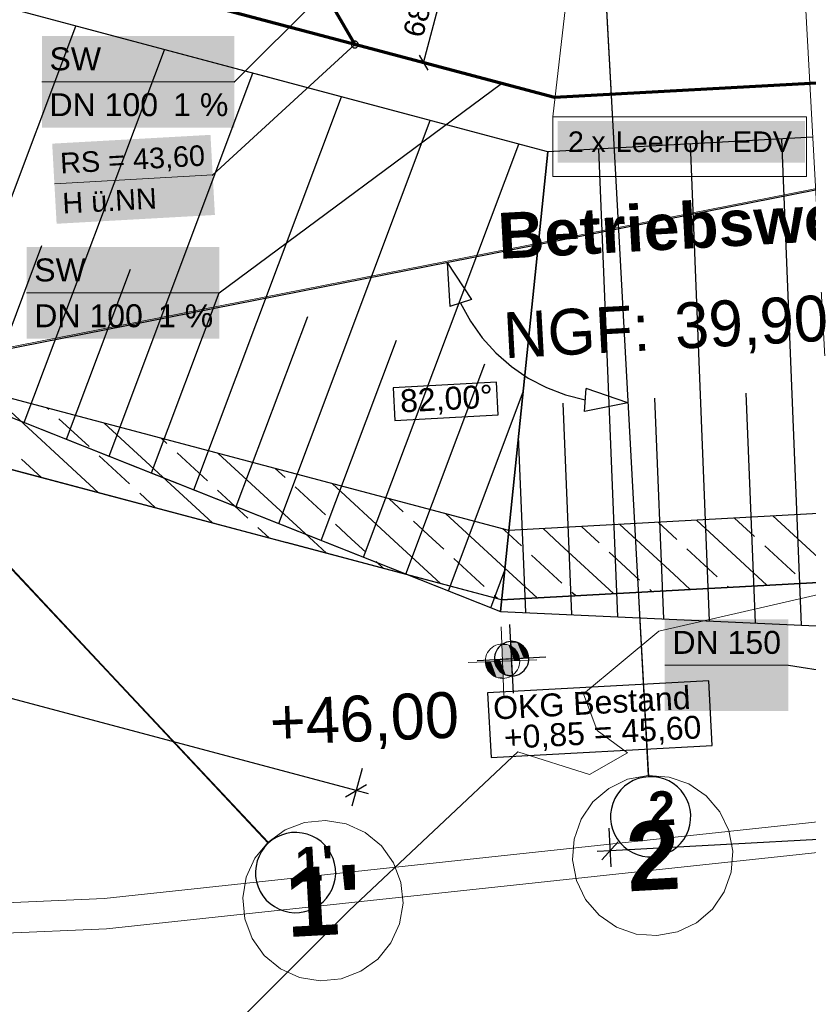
# Model space of a CAD drawing. Extents: x -779 to 790, y -208 to 633.
# Tile 50 of 232: x -65 to 4, y -164 to -78. Entities that reach past the tile are written whole.
import ezdxf
from ezdxf.lldxf.tags import DXFTag

# ---------------------------------------------------------------- set-up
doc = ezdxf.new("R2010")
doc.units = 0
doc.layers.get('0').update_dxf_attribs({"lineweight": 25})
for name, color, linetype, lineweight, true_color in [('01AFU Allgemein Bemaßung-A07F5V4RWF', 7, 'Continuous', 25, 0x848484), ('02 Raster Bemaßung', 7, 'Continuous', 25, 0x848484), ('02 Raster Gebäude-A07F5V4QWF', 7, 'Continuous', 25, 0x848484), ('10 Bäume Bestand', 9, 'Continuous', 18, 0x808080), ('10 Wege Bestand - 2D', 9, 'Continuous', 18, 0x808080), ('30 Baugrubenplanung', 7, 'Continuous', 25, 0x848484), ('30 Baugrubenplanung - Bemaßung', 7, 'Continuous', 25, 0x848484), ('30 Baugrubenplanung - Bemaßung-gefuellt', 7, 'Continuous', 35, 0xfefefe), ('60 Höhen Außen (Bestand - bleibt)', 9, 'Continuous', 18, 0x808080), ('60 Räume Außen', 9, 'Continuous', 18, 0x808080), ('60 Stützwände', 9, 'Continuous', 25, 0x808080), ('ELT Leerrohre', 1, 'Continuous', 35, 0xff0000), ('S_Mass', 150, 'Continuous', 25, 0x007fff), ('S_Schmutzwasser_Grundleitung', 7, 'Continuous', 70, 0x7f5f00), ('X_Mass', 150, 'Continuous', 25, 0x007fff)]:
    doc.layers.add(name, color=color, linetype=linetype, lineweight=lineweight, true_color=true_color)
doc.layers.add('02 Raster Gebäude-A07F5V53WF', color=7, linetype='Continuous', lineweight=13)
doc.layers.add('X_Text', color=7, linetype='Continuous', lineweight=25)
doc.styles.get("Standard").update_dxf_attribs({"font": 'arial.ttf'})
tags = doc.linetypes.add('Raster-A07F5V4TWF', pattern=[0.2, 0.1, -0.05, 0, -0.05]).pattern_tags.tags
tags[10:11] = [DXFTag(74, 4), DXFTag(75, 0), DXFTag(340, '0'), DXFTag(46, 1.0), DXFTag(50, 0.0), DXFTag(44, 0.0), DXFTag(45, 0.0)]
tags[8:9] = [DXFTag(74, 4), DXFTag(75, 0), DXFTag(340, '0'), DXFTag(46, 1.0), DXFTag(50, 0.0), DXFTag(44, 0.0), DXFTag(45, 0.0)]
tags[6:7] = [DXFTag(74, 4), DXFTag(75, 0), DXFTag(340, '0'), DXFTag(46, 1.0), DXFTag(50, 0.0), DXFTag(44, 0.0), DXFTag(45, 0.0)]
tags[4:5] = [DXFTag(74, 4), DXFTag(75, 0), DXFTag(340, '0'), DXFTag(46, 1.0), DXFTag(50, 0.0), DXFTag(44, 0.0), DXFTag(45, 0.0)]
tags = doc.linetypes.add('Raster-A07F5V57WF', pattern=[0.2, 0.1, -0.05, 0, -0.05]).pattern_tags.tags
tags[10:11] = [DXFTag(74, 4), DXFTag(75, 0), DXFTag(340, '0'), DXFTag(46, 1.0), DXFTag(50, 0.0), DXFTag(44, 0.0), DXFTag(45, 0.0)]
tags[8:9] = [DXFTag(74, 4), DXFTag(75, 0), DXFTag(340, '0'), DXFTag(46, 1.0), DXFTag(50, 0.0), DXFTag(44, 0.0), DXFTag(45, 0.0)]
tags[6:7] = [DXFTag(74, 4), DXFTag(75, 0), DXFTag(340, '0'), DXFTag(46, 1.0), DXFTag(50, 0.0), DXFTag(44, 0.0), DXFTag(45, 0.0)]
tags[4:5] = [DXFTag(74, 4), DXFTag(75, 0), DXFTag(340, '0'), DXFTag(46, 1.0), DXFTag(50, 0.0), DXFTag(44, 0.0), DXFTag(45, 0.0)]
tags = doc.linetypes.add('Wipeout_Contour-A07F5V4SWF', pattern=[1, 0, -1]).pattern_tags.tags
tags[6:7] = [DXFTag(74, 4), DXFTag(75, 0), DXFTag(340, '0'), DXFTag(46, 1.0), DXFTag(50, 0.0), DXFTag(44, 0.0), DXFTag(45, 0.0)]
tags[4:5] = [DXFTag(74, 4), DXFTag(75, 0), DXFTag(340, '0'), DXFTag(46, 1.0), DXFTag(50, 0.0), DXFTag(44, 0.0), DXFTag(45, 0.0)]

# ---------------------------------------------------------------- blocks, each defined once
blk = doc.blocks.new('Referenz-A07F5V4VWF', base_point=(-401.415, -176.34))
at = {"color": 0, "linetype": 'ByBlock', "lineweight": -2, "ltscale": 12.5}
for p, q in [((-150.658, -78.925), (-22.906, -129.666)), ((-22.906, -129.666), (-21.63, -129.698)), ((-21.63, -129.698), (6.659, -130.986)), ((-21.452, -132.36), (-22.032, -132.277)), ((-22.032, -132.277), (-21.95, -133.775)), ((-20.949, -132.658), (-21.452, -132.36)), ((-20.597, -133.126), (-20.949, -132.658)), ((-20.452, -133.693), (-20.597, -133.126)), ((-21.95, -133.775), (-23.448, -133.857)), ((-23.448, -133.857), (-23.302, -134.424)), ((-21.95, -133.775), (-20.452, -133.693)), ((-21.868, -135.273), (-21.95, -133.775)), ((-23.302, -134.424), (-22.951, -134.893)), ((-22.951, -134.893), (-22.447, -135.191)), ((-22.447, -135.191), (-21.868, -135.273))]:
    blk.add_line(p, q, dxfattribs=at)
at = {"layer": '01AFU Allgemein Bemaßung-A07F5V4RWF', "color": 0, "lineweight": -2}
for p, q in [((-35.515, -145.28), (-171.16, -109.118)), ((-35, -143.347), (-35.877, -146.639)), ((-36.433, -145.812), (-34.597, -144.749)), ((-34.428, -145.57), (-35.515, -145.28)), ((-13.471, -148.543), (-13.283, -151.945)), ((7.666, -149.378), (-13.361, -150.541)), ((-12.653, -149.75), (-14.068, -151.331)), ((-13.361, -150.541), (-14.484, -150.603))]:
    blk.add_line(p, q, dxfattribs=at)
at = {"layer": '02 Raster Bemaßung', "color": 0, "lineweight": -2}
for p, q in [((-27.563, -99.192), (-25.448, -102.426)), ((-27.563, -99.192), (-27.349, -103.05)), ((-25.448, -102.426), (-27.349, -103.05)), ((-26.399, -102.738), (-25.544, -104.307)), ((-25.544, -104.307), (-24.511, -105.765)), ((-24.511, -105.765), (-23.314, -107.092)), ((-23.314, -107.092), (-21.97, -108.27)), ((-21.97, -108.27), (-20.498, -109.282)), ((-20.498, -109.282), (-18.917, -110.115)), ((-18.917, -110.115), (-17.249, -110.757)), ((-17.249, -110.757), (-15.517, -111.199)), ((-15.586, -112.196), (-15.449, -110.201)), ((-11.794, -111.453), (-15.449, -110.201)), ((-11.794, -111.453), (-15.586, -112.196))]:
    blk.add_line(p, q, dxfattribs=at)
at = {"layer": '02 Raster Bemaßung', "color": 0, "linetype": 'Wipeout_Contour-A07F5V4SWF', "lineweight": -2, "ltscale": 1.625}
for p, q in [((-23.267, -109.652), (-32.282, -110.145)), ((-23.111, -112.505), (-23.267, -109.652)), ((-32.282, -110.145), (-32.126, -112.998)), ((-32.126, -112.998), (-23.111, -112.505))]:
    blk.add_line(p, q, dxfattribs=at)
at = {"layer": '02 Raster Gebäude-A07F5V4QWF', "color": 0, "linetype": 'Raster-A07F5V4TWF', "lineweight": -2, "ltscale": 187.5}
for p, q in [((-27.967, 184.121), (-11.102, -124.094)), ((-156.046, -29.395), (-56.864, -135.28)), ((-276.983, -148.281), (4.573, -92.867)), ((-11.102, -124.094), (-10.009, -144.067)), ((-56.864, -135.28), (-43.189, -149.878))]:
    blk.add_line(p, q, dxfattribs=at)
at = {"layer": '02 Raster Gebäude-A07F5V4QWF', "color": 0, "lineweight": -2}
for p, q in [((-10.907, -144.236), (-11.332, -144.406)), ((-10.464, -144.122), (-10.907, -144.236)), ((-10.009, -144.067), (-10.464, -144.122)), ((-9.551, -144.072), (-10.009, -144.067)), ((-9.098, -144.137), (-9.551, -144.072)), ((-8.657, -144.26), (-9.098, -144.137)), ((-8.236, -144.44), (-8.657, -144.26)), ((-12.097, -144.906), (-12.424, -145.226)), ((-11.731, -144.631), (-12.097, -144.906)), ((-11.332, -144.406), (-11.731, -144.631)), ((-7.842, -144.673), (-8.236, -144.44)), ((-7.482, -144.956), (-7.842, -144.673)), ((-7.161, -145.283), (-7.482, -144.956)), ((-12.94, -145.98), (-13.12, -146.401)), ((-12.707, -145.586), (-12.94, -145.98)), ((-12.424, -145.226), (-12.707, -145.586)), ((-6.886, -145.649), (-7.161, -145.283)), ((-6.662, -146.048), (-6.886, -145.649)), ((-13.243, -146.842), (-13.308, -147.296)), ((-13.12, -146.401), (-13.243, -146.842)), ((-6.491, -146.473), (-6.662, -146.048)), ((-6.377, -146.917), (-6.491, -146.473)), ((-13.308, -147.296), (-13.313, -147.754)), ((-13.313, -147.754), (-13.258, -148.208)), ((-6.323, -147.371), (-6.377, -146.917)), ((-6.327, -147.829), (-6.323, -147.371)), ((-13.258, -148.208), (-13.144, -148.652)), ((-6.515, -148.723), (-6.392, -148.282)), ((-6.392, -148.282), (-6.327, -147.829)), ((-42.446, -149.346), (-42.835, -149.588)), ((-42.029, -149.157), (-42.446, -149.346)), ((-41.591, -149.024), (-42.029, -149.157)), ((-41.139, -148.949), (-41.591, -149.024)), ((-40.682, -148.934), (-41.139, -148.949)), ((-40.226, -148.979), (-40.682, -148.934)), ((-39.78, -149.083), (-40.226, -148.979)), ((-39.352, -149.245), (-39.78, -149.083)), ((-38.948, -149.46), (-39.352, -149.245)), ((-38.576, -149.727), (-38.948, -149.46)), ((-13.144, -148.652), (-12.974, -149.077)), ((-12.974, -149.077), (-12.749, -149.476)), ((-12.749, -149.476), (-12.474, -149.842)), ((-6.928, -149.538), (-6.695, -149.144)), ((-6.695, -149.144), (-6.515, -148.723)), ((-43.502, -150.213), (-43.769, -150.585)), ((-43.189, -149.878), (-43.502, -150.213)), ((-42.835, -149.588), (-43.189, -149.878)), ((-38.241, -150.04), (-38.576, -149.727)), ((-37.951, -150.394), (-38.241, -150.04)), ((-12.474, -149.842), (-12.154, -150.169)), ((-12.154, -150.169), (-11.794, -150.452)), ((-7.905, -150.494), (-7.538, -150.219)), ((-7.538, -150.219), (-7.211, -149.899)), ((-7.211, -149.899), (-6.928, -149.538)), ((-43.985, -150.989), (-44.146, -151.417)), ((-43.769, -150.585), (-43.985, -150.989)), ((-37.709, -150.783), (-37.951, -150.394)), ((-37.52, -151.2), (-37.709, -150.783)), ((-11.794, -150.452), (-11.4, -150.685)), ((-11.4, -150.685), (-10.979, -150.865)), ((-10.979, -150.865), (-10.538, -150.988)), ((-10.538, -150.988), (-10.084, -151.053)), ((-10.084, -151.053), (-9.627, -151.058)), ((-9.627, -151.058), (-9.172, -151.003)), ((-9.172, -151.003), (-8.728, -150.889)), ((-8.728, -150.889), (-8.304, -150.718)), ((-8.304, -150.718), (-7.905, -150.494)), ((-44.25, -151.863), (-44.295, -152.319)), ((-44.146, -151.417), (-44.25, -151.863)), ((-37.387, -151.638), (-37.52, -151.2)), ((-37.313, -152.09), (-37.387, -151.638)), ((-44.295, -152.319), (-44.28, -152.776)), ((-44.28, -152.776), (-44.205, -153.228)), ((-37.342, -153.003), (-37.298, -152.547)), ((-37.298, -152.547), (-37.313, -152.09)), ((-44.205, -153.228), (-44.072, -153.666)), ((-44.072, -153.666), (-43.883, -154.083)), ((-37.608, -153.878), (-37.446, -153.449)), ((-37.446, -153.449), (-37.342, -153.003)), ((-43.883, -154.083), (-43.641, -154.472)), ((-43.641, -154.472), (-43.351, -154.826)), ((-38.09, -154.654), (-37.823, -154.281)), ((-37.823, -154.281), (-37.608, -153.878)), ((-43.351, -154.826), (-43.017, -155.139)), ((-43.017, -155.139), (-42.644, -155.406)), ((-42.644, -155.406), (-42.241, -155.622)), ((-39.146, -155.52), (-38.757, -155.278)), ((-38.757, -155.278), (-38.403, -154.988)), ((-38.403, -154.988), (-38.09, -154.654)), ((-42.241, -155.622), (-41.812, -155.783)), ((-41.812, -155.783), (-41.366, -155.887)), ((-41.366, -155.887), (-40.91, -155.932)), ((-40.91, -155.932), (-40.453, -155.917)), ((-40.453, -155.917), (-40.001, -155.842)), ((-40.001, -155.842), (-39.563, -155.709)), ((-39.563, -155.709), (-39.146, -155.52))]:
    blk.add_line(p, q, dxfattribs=at)
at = {"layer": '30 Baugrubenplanung', "color": 0, "lineweight": -2}
for p, q in [((-18.786, -89.553), (-159.501, -52.04)), ((-44.204, -82.777), (-159.501, -52.04)), ((-150.658, -78.925), (-22.906, -129.666)), ((-150.658, -78.925), (-54.604, -117.076)), ((-71.872, -110.218), (-59.978, -78.572)), ((-64.471, -113.157), (-52.247, -80.633)), ((-57.07, -116.097), (-44.516, -82.694)), ((-18.786, -89.553), (-44.204, -82.777)), ((-49.669, -119.036), (-36.785, -84.755)), ((-42.268, -121.975), (-29.054, -86.816)), ((4.321, -88.262), (-18.786, -89.553)), ((4.321, -88.262), (-18.786, -89.553)), ((3.355, -130.835), (1.636, -88.412)), ((-34.867, -124.915), (-21.323, -88.877)), ((-12.688, -130.105), (-14.341, -89.305)), ((-4.667, -130.47), (-6.353, -88.858)), ((-22.906, -129.666), (-18.786, -89.553)), ((-18.786, -89.553), (-22.906, -129.666)), ((-18.786, -89.553), (-22.906, -129.666)), ((-68.171, -111.687), (-62.925, -97.728)), ((-60.771, -114.627), (-55.194, -99.789)), ((-53.37, -117.566), (-47.463, -101.85)), ((-45.969, -120.506), (-39.732, -103.911)), ((-38.568, -123.445), (-32.001, -105.972)), ((-31.167, -126.385), (-24.27, -108.033)), ((-27.467, -127.854), (-20.934, -110.474)), ((-0.656, -130.653), (-1.468, -110.601)), ((-16.699, -129.922), (-17.447, -111.476)), ((-8.678, -130.288), (-9.458, -111.039)), ((-20.71, -129.74), (-21.333, -114.358)), ((-54.604, -117.076), (-22.906, -129.666)), ((-23.766, -129.324), (-22.534, -126.045)), ((-22.906, -129.666), (-21.63, -129.698)), ((-22.906, -129.666), (-21.63, -129.698)), ((-21.63, -129.698), (6.659, -130.986)), ((-21.63, -129.698), (6.659, -130.986))]:
    blk.add_line(p, q, dxfattribs=at)
at = {"layer": '30 Baugrubenplanung - Bemaßung', "color": 0, "lineweight": -2}
for p, q in [((-21.786, -136.771), (-22.114, -130.779)), ((-22.206, -132.297), (-22.397, -132.343)), ((-22.011, -132.276), (-22.206, -132.297)), ((-21.814, -132.281), (-22.011, -132.276)), ((-21.621, -132.312), (-21.814, -132.281)), ((-23.278, -133.078), (-23.358, -133.258)), ((-23.176, -132.911), (-23.278, -133.078)), ((-23.053, -132.758), (-23.176, -132.911)), ((-22.911, -132.623), (-23.053, -132.758)), ((-22.752, -132.508), (-22.911, -132.623)), ((-22.58, -132.414), (-22.752, -132.508)), ((-22.397, -132.343), (-22.58, -132.414)), ((-21.432, -132.367), (-21.621, -132.312)), ((-21.253, -132.447), (-21.432, -132.367)), ((-21.086, -132.549), (-21.253, -132.447)), ((-20.933, -132.673), (-21.086, -132.549)), ((-20.798, -132.815), (-20.933, -132.673)), ((-20.682, -132.973), (-20.798, -132.815)), ((-20.588, -133.146), (-20.682, -132.973)), ((-20.518, -133.329), (-20.588, -133.146)), ((-24.946, -133.939), (-18.954, -133.611)), ((-23.444, -133.64), (-23.449, -133.836)), ((-23.449, -133.836), (-23.428, -134.031)), ((-23.414, -133.446), (-23.444, -133.64)), ((-23.358, -133.258), (-23.414, -133.446)), ((-20.472, -133.52), (-20.518, -133.329)), ((-20.486, -134.105), (-20.456, -133.911)), ((-20.451, -133.715), (-20.472, -133.52)), ((-20.456, -133.911), (-20.451, -133.715)), ((-23.428, -134.031), (-23.382, -134.222)), ((-23.382, -134.222), (-23.312, -134.405)), ((-23.312, -134.405), (-23.218, -134.577)), ((-23.218, -134.577), (-23.102, -134.736)), ((-23.102, -134.736), (-22.967, -134.878)), ((-20.989, -134.928), (-20.847, -134.792)), ((-20.847, -134.792), (-20.724, -134.64)), ((-20.724, -134.64), (-20.621, -134.472)), ((-20.621, -134.472), (-20.542, -134.293)), ((-20.542, -134.293), (-20.486, -134.105)), ((-22.967, -134.878), (-22.814, -135.002)), ((-22.814, -135.002), (-22.647, -135.104)), ((-22.647, -135.104), (-22.467, -135.183)), ((-22.467, -135.183), (-22.279, -135.239)), ((-22.279, -135.239), (-22.085, -135.269)), ((-22.085, -135.269), (-21.889, -135.274)), ((-21.889, -135.274), (-21.694, -135.254)), ((-21.694, -135.254), (-21.503, -135.208)), ((-21.503, -135.208), (-21.32, -135.137)), ((-21.32, -135.137), (-21.148, -135.043)), ((-21.148, -135.043), (-20.989, -134.928))]:
    blk.add_line(p, q, dxfattribs=at)
at = {"layer": '30 Baugrubenplanung - Bemaßung', "color": 0, "linetype": 'Wipeout_Contour-A07F5V4SWF', "lineweight": -2, "ltscale": 1.625}
for p, q in [((-4.747, -135.699), (-24.038, -136.755)), ((-4.438, -141.349), (-4.747, -135.699)), ((-24.038, -136.755), (-23.729, -142.404)), ((-23.729, -142.404), (-4.438, -141.349))]:
    blk.add_line(p, q, dxfattribs=at)
at = {"layer": '30 Baugrubenplanung - Bemaßung-gefuellt', "color": 0}
for points in [[(-22.01, -132.28), (-22.032, -132.28), (-22.032, -132.277)], [(-21.95, -133.775), (-22.01, -132.28), (-22.032, -132.28)], [(-21.396, -133.745), (-21.951, -133.745), (-22.01, -132.28)], [(-21.452, -132.36), (-21.977, -132.36), (-22.01, -132.28)], [(-21.396, -133.745), (-21.452, -132.36), (-21.977, -132.36)], [(-20.906, -133.718), (-21.397, -133.718), (-21.452, -132.36)], [(-20.949, -132.658), (-21.332, -132.658), (-21.452, -132.36)], [(-20.906, -133.718), (-20.949, -132.658), (-21.332, -132.658)], [(-20.574, -133.7), (-20.906, -133.7), (-20.949, -132.658)], [(-20.597, -133.126), (-20.78, -133.126), (-20.949, -132.658)], [(-20.574, -133.7), (-20.597, -133.126), (-20.78, -133.126)], [(-20.452, -133.693), (-20.574, -133.693), (-20.597, -133.126)], [(-23.325, -133.857), (-23.448, -133.857), (-23.326, -133.851)], [(-23.302, -134.424), (-23.325, -133.857), (-23.448, -133.857)], [(-22.993, -133.851), (-23.326, -133.851), (-22.994, -133.833)], [(-23.119, -134.424), (-23.302, -134.424), (-23.326, -133.851)], [(-22.951, -134.893), (-22.993, -133.851), (-23.326, -133.851)], [(-22.502, -133.833), (-22.994, -133.833), (-22.504, -133.806)], [(-22.567, -134.893), (-22.951, -134.893), (-22.994, -133.833)], [(-22.447, -135.191), (-22.502, -133.833), (-22.994, -133.833)], [(-21.949, -133.806), (-22.504, -133.806), (-21.95, -133.775)], [(-21.923, -135.191), (-22.447, -135.191), (-22.504, -133.806)], [(-21.889, -135.27), (-21.949, -133.806), (-22.504, -133.806)], [(-21.95, -133.775), (-21.396, -133.745), (-21.951, -133.745)], [(-21.868, -135.27), (-21.889, -135.27), (-21.95, -133.775)], [(-21.396, -133.745), (-20.906, -133.718), (-21.397, -133.718)], [(-20.906, -133.718), (-20.574, -133.7), (-20.906, -133.7)], [(-20.574, -133.7), (-20.452, -133.693), (-20.574, -133.693)], [(-22.951, -134.893), (-23.119, -134.424), (-23.302, -134.424)], [(-22.447, -135.191), (-22.567, -134.893), (-22.951, -134.893)], [(-21.889, -135.27), (-21.923, -135.191), (-22.447, -135.191)], [(-21.868, -135.273), (-21.868, -135.27), (-21.889, -135.27)]]:
    blk.add_solid(points, dxfattribs=at)
at = {"layer": '02 Raster Bemaßung', "color": 0, "linetype": 'ByBlock', "lineweight": -2, "ltscale": 2.25, "insert": (-31.732, -110.294), "char_height": 2.00026, "attachment_point": 1, "rotation": 3.13197}
blk.add_mtext('{\\fArial;82,00°}', dxfattribs=at)
at = {"layer": '02 Raster Gebäude-A07F5V4QWF', "color": 0, "linetype": 'ByBlock', "lineweight": -2, "ltscale": 2.25, "char_height": 3.00039, "attachment_point": 1, "rotation": 3.13197}
for s, insert in [('{\\fArial|b1|i0;2}', (-10.077, -145.397)), ("{\\fArial|b1|i0;1'}", (-40.885, -150.258))]:
    blk.add_mtext(s, dxfattribs=dict(at, insert=insert))
at = {"layer": '30 Baugrubenplanung - Bemaßung', "color": 0, "linetype": 'ByBlock', "lineweight": -2, "ltscale": 0.405, "char_height": 2.00026, "attachment_point": 1, "rotation": 3.13197}
for s, insert in [('{\\fArial;OKG Bestand}', (-23.611, -137.085)), ('{\\fArial; +0,85 = 45,60}', (-23.448, -139.699))]:
    blk.add_mtext(s, dxfattribs=dict(at, insert=insert))
blk = doc.blocks.new('Referenz-A07F5V59WF', base_point=(-759.499, -206.186))
at = {"layer": '02 Raster Gebäude-A07F5V53WF', "color": 0, "linetype": 'Raster-A07F5V57WF', "ltscale": 117.000008}
for p, q in [((-27.986, 184.169), (-11.121, -123.987)), ((-339.575, 166.625), (-56.874, -135.171)), ((-277.716, -148.324), (439.987, -7.059)), ((-11.121, -123.987), (-10.028, -143.956)), ((-56.874, -135.171), (-43.202, -149.767))]:
    blk.add_line(p, q, dxfattribs=at)
at = {"layer": '02 Raster Gebäude-A07F5V53WF', "color": 0, "linetype": 'Continuous', "ltscale": 117.000008}
for p, q in [((-11.824, -144.294), (-13.471, -145.084)), ((-10.028, -143.956), (-11.824, -144.294)), ((-8.206, -144.095), (-10.028, -143.956)), ((-6.482, -144.701), (-8.206, -144.095)), ((-13.471, -145.084), (-14.858, -146.274)), ((-4.974, -145.733), (-6.482, -144.701)), ((-3.784, -147.12), (-4.974, -145.733)), ((-14.858, -146.274), (-15.889, -147.782)), ((-2.993, -148.767), (-3.784, -147.12)), ((-40.006, -148.059), (-41.716, -148.702)), ((-38.188, -147.879), (-40.006, -148.059)), ((-36.385, -148.177), (-38.188, -147.879)), ((-34.72, -148.931), (-36.385, -148.177)), ((-15.889, -147.782), (-16.495, -149.506)), ((-41.716, -148.702), (-43.202, -149.767)), ((-33.308, -150.09), (-34.72, -148.931)), ((-2.656, -150.563), (-2.993, -148.767)), ((-43.202, -149.767), (-44.361, -151.179)), ((-32.243, -151.575), (-33.308, -150.09)), ((-16.495, -149.506), (-16.634, -151.328)), ((-44.361, -151.179), (-45.115, -152.844)), ((-2.795, -152.385), (-2.656, -150.563)), ((-31.6, -153.285), (-32.243, -151.575)), ((-16.634, -151.328), (-16.297, -153.124)), ((-45.115, -152.844), (-45.412, -154.647)), ((-3.401, -154.109), (-2.795, -152.385)), ((-31.421, -155.104), (-31.6, -153.285)), ((-16.297, -153.124), (-15.507, -154.771)), ((-4.433, -155.617), (-3.401, -154.109)), ((-45.412, -154.647), (-45.233, -156.465)), ((-31.718, -156.907), (-31.421, -155.104)), ((-15.507, -154.771), (-14.317, -156.158)), ((-14.317, -156.158), (-12.809, -157.189)), ((-5.819, -156.807), (-4.433, -155.617)), ((-45.233, -156.465), (-44.589, -158.175)), ((-32.472, -158.571), (-31.718, -156.907)), ((-12.809, -157.189), (-11.085, -157.795)), ((-7.467, -157.597), (-5.819, -156.807)), ((-11.085, -157.795), (-9.263, -157.935)), ((-9.263, -157.935), (-7.467, -157.597)), ((-44.589, -158.175), (-43.525, -159.66)), ((-33.631, -159.984), (-32.472, -158.571)), ((-43.525, -159.66), (-42.112, -160.82)), ((-35.116, -161.048), (-33.631, -159.984)), ((-42.112, -160.82), (-40.448, -161.574)), ((-36.826, -161.692), (-35.116, -161.048)), ((-40.448, -161.574), (-38.645, -161.871)), ((-38.645, -161.871), (-36.826, -161.692))]:
    blk.add_line(p, q, dxfattribs=at)
at = {"layer": '10 Bäume Bestand', "color": 0, "linetype": 'Continuous', "ltscale": 162.000017}
for p, q in [((10.91, -126.76), (-9.113, -131.373)), ((-9.113, -131.373), (-15.667, -136.843)), ((-15.667, -136.843), (-14.494, -140.048)), ((-14.494, -140.048), (-11.848, -141.977)), ((-21.398, -141.888), (-36.122, -155.748)), ((-15.16, -143.876), (-21.398, -141.888)), ((-11.848, -141.977), (-15.16, -143.876)), ((-36.122, -155.748), (-50.223, -169.806))]:
    blk.add_line(p, q, dxfattribs=at)
at = {"layer": '10 Wege Bestand - 2D', "color": 0, "linetype": 'Continuous', "ltscale": 162.000017}
for p, q in [((-57.494, -154.689), (46.108, -143.574)), ((-57.301, -157.349), (46.461, -146.218)), ((-161.591, -159.213), (-57.494, -154.689)), ((-161.56, -161.881), (-57.301, -157.349))]:
    blk.add_line(p, q, dxfattribs=at)
at = {"layer": '60 Höhen Außen (Bestand - bleibt)', "color": 0, "linetype": 'Continuous', "ltscale": 162.000017}
for p, q in [((-22.862, -130.988), (-22.619, -136.982)), ((-23.93, -133.072), (-24.039, -133.235)), ((-23.801, -132.924), (-23.93, -133.072)), ((-23.653, -132.795), (-23.801, -132.924)), ((-23.49, -132.686), (-23.653, -132.795)), ((-23.314, -132.599), (-23.49, -132.686)), ((-23.128, -132.536), (-23.314, -132.599)), ((-22.936, -132.498), (-23.128, -132.536)), ((-22.74, -132.485), (-22.936, -132.498)), ((-22.544, -132.498), (-22.74, -132.485)), ((-22.352, -132.536), (-22.544, -132.498)), ((-22.166, -132.599), (-22.352, -132.536)), ((-21.99, -132.686), (-22.166, -132.599)), ((-21.827, -132.795), (-21.99, -132.686)), ((-21.68, -132.924), (-21.827, -132.795)), ((-21.55, -133.072), (-21.68, -132.924)), ((-21.441, -133.235), (-21.55, -133.072)), ((-19.743, -133.863), (-25.738, -134.106)), ((-24.227, -133.789), (-24.24, -133.985)), ((-24.24, -133.985), (-24.227, -134.181)), ((-24.189, -133.597), (-24.227, -133.789)), ((-24.126, -133.411), (-24.189, -133.597)), ((-24.039, -133.235), (-24.126, -133.411)), ((-21.355, -133.411), (-21.441, -133.235)), ((-21.291, -133.597), (-21.355, -133.411)), ((-21.253, -133.789), (-21.291, -133.597)), ((-21.24, -133.985), (-21.253, -133.789)), ((-21.253, -134.181), (-21.24, -133.985)), ((-24.227, -134.181), (-24.189, -134.373)), ((-24.189, -134.373), (-24.126, -134.559)), ((-24.126, -134.559), (-24.039, -134.735)), ((-24.039, -134.735), (-23.93, -134.898)), ((-21.55, -134.898), (-21.441, -134.735)), ((-21.441, -134.735), (-21.355, -134.559)), ((-21.355, -134.559), (-21.291, -134.373)), ((-21.291, -134.373), (-21.253, -134.181)), ((-23.93, -134.898), (-23.801, -135.046)), ((-23.801, -135.046), (-23.653, -135.175)), ((-23.653, -135.175), (-23.49, -135.284)), ((-23.49, -135.284), (-23.314, -135.371)), ((-23.314, -135.371), (-23.128, -135.434)), ((-23.128, -135.434), (-22.936, -135.472)), ((-22.936, -135.472), (-22.74, -135.485)), ((-22.74, -135.485), (-22.544, -135.472)), ((-22.544, -135.472), (-22.352, -135.434)), ((-22.352, -135.434), (-22.166, -135.371)), ((-22.166, -135.371), (-21.99, -135.284)), ((-21.99, -135.284), (-21.827, -135.175)), ((-21.827, -135.175), (-21.68, -135.046)), ((-21.68, -135.046), (-21.55, -134.898))]:
    blk.add_line(p, q, dxfattribs=at)
for points in [[(-22.74, -132.496), (-22.801, -132.496), (-22.801, -132.486)], [(-22.74, -133.985), (-22.74, -132.496), (-22.801, -132.496)], [(-22.223, -133.964), (-22.74, -133.964), (-22.74, -132.496)], [(-22.223, -132.577), (-22.712, -132.577), (-22.74, -132.496)], [(-22.223, -133.964), (-22.223, -132.577), (-22.712, -132.577)], [(-21.723, -133.944), (-22.223, -133.944), (-22.223, -132.577)], [(-21.723, -132.882), (-22.111, -132.882), (-22.223, -132.577)], [(-21.723, -133.944), (-21.723, -132.882), (-22.111, -132.882)], [(-21.379, -133.93), (-21.723, -133.93), (-21.723, -132.882)], [(-21.379, -133.355), (-21.568, -133.355), (-21.723, -132.882)], [(-23.258, -134.026), (-23.757, -134.026), (-23.258, -134.006)], [(-22.74, -134.006), (-23.258, -134.006), (-22.74, -133.985)], [(-22.769, -135.393), (-23.258, -135.393), (-23.258, -134.006)], [(-22.74, -135.474), (-22.74, -134.006), (-23.258, -134.006)], [(-22.74, -133.985), (-22.223, -133.964), (-22.74, -133.964)], [(-22.68, -135.474), (-22.74, -135.474), (-22.74, -133.985)], [(-22.223, -133.964), (-21.723, -133.944), (-22.223, -133.944)], [(-21.723, -133.944), (-21.379, -133.93), (-21.723, -133.93)], [(-21.379, -133.93), (-21.379, -133.355), (-21.568, -133.355)], [(-21.242, -133.924), (-21.379, -133.924), (-21.379, -133.355)], [(-21.379, -133.93), (-21.242, -133.924), (-21.379, -133.924)], [(-24.102, -134.046), (-24.239, -134.046), (-24.102, -134.04)], [(-24.102, -134.615), (-24.102, -134.046), (-24.239, -134.046)], [(-23.757, -134.04), (-24.102, -134.04), (-23.757, -134.026)], [(-23.913, -134.615), (-24.102, -134.615), (-24.102, -134.04)], [(-23.757, -135.088), (-23.757, -134.04), (-24.102, -134.04)], [(-23.757, -135.088), (-23.913, -134.615), (-24.102, -134.615)], [(-23.369, -135.088), (-23.757, -135.088), (-23.757, -134.026)], [(-23.258, -135.393), (-23.258, -134.026), (-23.757, -134.026)], [(-23.258, -135.393), (-23.369, -135.088), (-23.757, -135.088)], [(-22.74, -135.474), (-22.769, -135.393), (-23.258, -135.393)], [(-22.68, -135.484), (-22.68, -135.474), (-22.74, -135.474)]]:
    blk.add_solid(points, dxfattribs=at)
at = {"layer": '60 Stützwände', "color": 0, "linetype": 'Continuous', "lineweight": -2, "ltscale": 225.000015}
for p, q in [((-22.198, -122.58), (-155.788, -87.142)), ((-154.046, -93.811), (-41.593, -123.642)), ((-22.818, -128.623), (-130.426, -100.077)), ((-57.982, -119.295), (-67.433, -110.581)), ((-62.336, -112.016), (-62.463, -111.899)), ((-58.808, -115.269), (-61.454, -112.829)), ((-48.042, -121.931), (-57.493, -113.217)), ((-52.025, -114.994), (-52.523, -114.536)), ((-48.497, -118.248), (-51.143, -115.808)), ((-39.246, -123.514), (-47.553, -115.854)), ((100.934, -115.837), (-22.198, -122.58)), ((-62.952, -117.976), (-64.708, -116.358)), ((-55.279, -118.523), (-57.925, -116.083)), ((-41.715, -117.973), (-42.583, -117.173)), ((-32.563, -123.148), (-37.613, -118.491)), ((-53.012, -120.613), (-54.397, -119.336)), ((-44.968, -121.502), (-47.615, -119.061)), ((-38.186, -121.227), (-40.832, -118.787)), ((-31.404, -120.952), (-32.643, -119.809)), ((-25.879, -122.782), (-27.673, -121.128)), ((-29.221, -122.965), (-30.522, -121.765)), ((107.252, -121.5), (-22.818, -128.623)), ((-22.818, -128.623), (101.262, -121.828)), ((-7.528, -123.381), (-9.171, -121.867)), ((0.322, -127.356), (-5.829, -121.684)), ((-0.746, -123.106), (-2.487, -121.501)), ((7.005, -126.99), (0.854, -121.318)), ((-43.072, -123.25), (-44.086, -122.315)), ((-35.904, -123.331), (-37.304, -122.04)), ((-22.535, -125.866), (-25.879, -122.782)), ((-22.537, -122.599), (-22.703, -122.446)), ((-22.229, -122.883), (-22.537, -122.599)), ((-17.733, -123.765), (-19.196, -122.416)), ((-14.311, -123.656), (-15.854, -122.233)), ((-7.793, -126.402), (-12.512, -122.05)), ((-22.818, -128.623), (-41.593, -123.642)), ((-38.103, -124.568), (-39.246, -123.514)), ((-34.657, -124.481), (-35.904, -123.331)), ((-28.163, -127.205), (-32.563, -123.148)), ((-27.875, -124.206), (-29.221, -122.965)), ((-21.093, -123.931), (-22.229, -122.883)), ((-13.045, -128.088), (-17.733, -123.765)), ((-12.763, -125.083), (-13.429, -124.469)), ((-4, -126.635), (-6.646, -124.195)), ((2.782, -126.36), (0.136, -123.92)), ((-33.133, -125.887), (-33.775, -125.294)), ((-24.347, -127.459), (-26.993, -125.019)), ((-17.564, -127.185), (-20.211, -124.744)), ((-10.782, -126.91), (-12.763, -125.083)), ((-19.728, -128.454), (-22.535, -125.866)), ((-6.361, -127.722), (-7.793, -126.402)), ((-16.387, -128.271), (-16.682, -127.998)), ((-9.703, -127.905), (-9.9, -127.723)), ((-3.02, -127.539), (-3.118, -127.448)), ((-23.193, -128.524), (-23.465, -128.273))]:
    blk.add_line(p, q, dxfattribs=at)
at = {"layer": '02 Raster Gebäude-A07F5V53WF', "color": 0, "linetype": 'Continuous', "ltscale": 117.000008, "char_height": 5.99964, "attachment_point": 1, "rotation": 3.1327}
for s, insert in [('{\\fArial|b1|i0;2}', (-12.093, -148.087)), ("{\\fArial|b1|i0;1'}", (-41.841, -152.076))]:
    blk.add_mtext(s, dxfattribs=dict(at, insert=insert))
at = {"layer": '60 Höhen Außen (Bestand - bleibt)', "color": 0, "linetype": 'Continuous', "ltscale": 162.000017, "insert": (-43.125, -137.309), "char_height": 3.99976, "attachment_point": 1, "rotation": 2.32073}
blk.add_mtext('{\\fCentury Gothic;+46,00}', dxfattribs=at)
at = {"layer": '60 Räume Außen', "color": 0, "linetype": 'Continuous', "ltscale": 162.000017, "char_height": 3.99976, "attachment_point": 1, "rotation": 3.1327}
for s, insert in [('{\\fArial|b1|i0;Betriebsweg}', (-23.249, -94.897)), ('{\\fCentury Gothic;39,90}', (-7.83, -102.752)), ('{\\fCentury Gothic;NGF:}', (-22.774, -103.57))]:
    blk.add_mtext(s, dxfattribs=dict(at, insert=insert))
blk = doc.blocks.new('Polygon-A07F5V5FWF', base_point=(-18.362, -91.705))
at = {"color": 0, "linetype": 'ByBlock', "lineweight": -2, "ltscale": 0.13}
for p, q in [((-18.362, -86.491), (3.774, -86.491)), ((-18.362, -91.705), (-18.362, -86.491)), ((3.774, -86.491), (3.774, -91.705)), ((3.774, -91.705), (-18.362, -91.705))]:
    blk.add_line(p, q, dxfattribs=at)
blk = doc.blocks.new('Maß-A07F5VABWF', base_point=(-33.512, -82.421))
at = {"color": 0, "linetype": 'ByBlock', "lineweight": -2, "ltscale": 0.25}
for p, q in [((-24.249, -69.238), (-30.048, -67.699)), ((-29.646, -81.773), (-26.182, -68.725)), ((-26.559, -68.077), (-25.806, -69.374)), ((-27.713, -82.286), (-33.512, -80.746)), ((-30.023, -81.124), (-29.27, -82.421))]:
    blk.add_line(p, q, dxfattribs=at)
at = {"color": 0, "linetype": 'ByBlock', "lineweight": -2, "ltscale": 0.25, "insert": (-31.457, -79.221), "char_height": 1.8, "attachment_point": 1, "rotation": 75.13112}
blk.add_mtext('{\\fArial;68}', dxfattribs=at)
blk = doc.blocks.new('MText-A07F5VFNWF', base_point=(-17.936, -90.495))
at = {"color": 7, "linetype": 'ByBlock', "lineweight": -2, "ltscale": 0.25, "true_color": 0xffffff}
for points in [[(-17.936, -90.495), (3.664, -90.495), (-17.936, -86.859)], [(3.664, -90.495), (-17.936, -86.859), (3.664, -86.859)]]:
    blk.add_solid(points, dxfattribs=at)
at = {"color": 0, "linetype": 'ByBlock', "lineweight": -2, "ltscale": 0.25, "char_height": 1.8, "attachment_point": 1}
for s, insert in [('{\\fArial;Leerrohr}', (-12.869, -87.767)), ('{\\fArial;2}', (-17.036, -87.767)), ('{\\fArial;x}', (-14.994, -87.767)), ('{\\fArial;EDV}', (-2.65, -87.767))]:
    blk.add_mtext(s, dxfattribs=dict(at, insert=insert))

msp = doc.modelspace()

# ---------------------------------------------------------------- linework, layer by layer
at = {"layer": 'ELT Leerrohre', "color": 1, "lineweight": 13, "ltscale": 0.13, "true_color": 0xff0000}
msp.add_line((-18.362, -86.491), (-15.675, -63.571), dxfattribs=at)
at = {"layer": 'ELT Leerrohre', "color": 1, "lineweight": 13, "true_color": 0xff0000}
msp.add_line((2.972, -63.611), (8.437, -163.462), dxfattribs=at)
at = {"layer": 'S_Mass'}
for p, q in [((-35.667, -79.887), (-35.706, -79.895)), ((-35.628, -79.884), (-35.667, -79.887)), ((-35.589, -79.887), (-35.628, -79.884)), ((-35.551, -79.895), (-35.589, -79.887)), ((-48.029, -91.561), (-35.628, -80.184)), ((-35.926, -80.145), (-35.928, -80.184)), ((-35.928, -80.184), (-35.926, -80.224)), ((-35.918, -80.107), (-35.926, -80.145)), ((-35.926, -80.224), (-35.918, -80.262)), ((-35.905, -80.07), (-35.918, -80.107)), ((-35.918, -80.262), (-35.905, -80.299)), ((-35.888, -80.034), (-35.905, -80.07)), ((-35.905, -80.299), (-35.888, -80.334)), ((-35.866, -80.002), (-35.888, -80.034)), ((-35.888, -80.334), (-35.866, -80.367)), ((-35.84, -79.972), (-35.866, -80.002)), ((-35.866, -80.367), (-35.84, -80.397)), ((-35.811, -79.946), (-35.84, -79.972)), ((-35.84, -80.397), (-35.811, -80.422)), ((-35.778, -79.925), (-35.811, -79.946)), ((-35.811, -80.422), (-35.778, -80.444)), ((-35.743, -79.907), (-35.778, -79.925)), ((-35.778, -80.444), (-35.743, -80.462)), ((-35.706, -79.895), (-35.743, -79.907)), ((-35.743, -80.462), (-35.706, -80.474)), ((-35.727, -80.171), (-35.728, -80.184)), ((-35.728, -80.184), (-35.727, -80.198)), ((-35.725, -80.159), (-35.727, -80.171)), ((-35.727, -80.198), (-35.725, -80.21)), ((-35.721, -80.146), (-35.725, -80.159)), ((-35.725, -80.21), (-35.721, -80.223)), ((-35.715, -80.134), (-35.721, -80.146)), ((-35.721, -80.223), (-35.715, -80.234)), ((-35.708, -80.124), (-35.715, -80.134)), ((-35.715, -80.234), (-35.708, -80.245)), ((-35.699, -80.114), (-35.708, -80.124)), ((-35.708, -80.245), (-35.699, -80.255)), ((-35.706, -80.474), (-35.667, -80.482)), ((-35.689, -80.105), (-35.699, -80.114)), ((-35.699, -80.255), (-35.689, -80.264)), ((-35.678, -80.098), (-35.689, -80.105)), ((-35.689, -80.264), (-35.678, -80.271)), ((-35.667, -80.092), (-35.678, -80.098)), ((-35.678, -80.271), (-35.667, -80.277)), ((-35.654, -80.088), (-35.667, -80.092)), ((-35.667, -80.277), (-35.654, -80.281)), ((-35.667, -80.482), (-35.628, -80.484)), ((-35.641, -80.085), (-35.654, -80.088)), ((-35.654, -80.281), (-35.641, -80.284)), ((-35.628, -80.084), (-35.641, -80.085)), ((-35.641, -80.284), (-35.628, -80.284)), ((-35.615, -80.085), (-35.628, -80.084)), ((-35.628, -80.284), (-35.615, -80.284)), ((-35.628, -80.484), (-35.589, -80.482)), ((-35.602, -80.088), (-35.615, -80.085)), ((-35.615, -80.284), (-35.602, -80.281)), ((-35.59, -80.092), (-35.602, -80.088)), ((-35.602, -80.281), (-35.59, -80.277)), ((-35.578, -80.098), (-35.59, -80.092)), ((-35.59, -80.277), (-35.578, -80.271)), ((-35.589, -80.482), (-35.551, -80.474)), ((-35.567, -80.105), (-35.578, -80.098)), ((-35.578, -80.271), (-35.567, -80.264)), ((-35.558, -80.114), (-35.567, -80.105)), ((-35.567, -80.264), (-35.558, -80.255)), ((-35.549, -80.124), (-35.558, -80.114)), ((-35.558, -80.255), (-35.549, -80.245)), ((-35.514, -79.907), (-35.551, -79.895)), ((-35.551, -80.474), (-35.514, -80.462)), ((-35.542, -80.134), (-35.549, -80.124)), ((-35.549, -80.245), (-35.542, -80.234)), ((-35.536, -80.146), (-35.542, -80.134)), ((-35.542, -80.234), (-35.536, -80.223)), ((-35.532, -80.159), (-35.536, -80.146)), ((-35.536, -80.223), (-35.532, -80.21)), ((-35.529, -80.171), (-35.532, -80.159)), ((-35.532, -80.21), (-35.529, -80.198)), ((-35.528, -80.184), (-35.529, -80.171)), ((-35.529, -80.198), (-35.528, -80.184)), ((-35.478, -79.925), (-35.514, -79.907)), ((-35.514, -80.462), (-35.478, -80.444)), ((-35.446, -79.946), (-35.478, -79.925)), ((-35.478, -80.444), (-35.446, -80.422)), ((-35.416, -79.972), (-35.446, -79.946)), ((-35.446, -80.422), (-35.416, -80.397)), ((-35.39, -80.002), (-35.416, -79.972)), ((-35.416, -80.397), (-35.39, -80.367)), ((-35.369, -80.034), (-35.39, -80.002)), ((-35.39, -80.367), (-35.369, -80.334)), ((-35.351, -80.07), (-35.369, -80.034)), ((-35.369, -80.334), (-35.351, -80.299)), ((-35.339, -80.107), (-35.351, -80.07)), ((-35.351, -80.299), (-35.339, -80.262)), ((-35.331, -80.145), (-35.339, -80.107)), ((-35.339, -80.262), (-35.331, -80.224)), ((-35.328, -80.184), (-35.331, -80.145)), ((-35.331, -80.224), (-35.328, -80.184)), ((-48.038, -91.557), (-48.039, -91.559)), ((-48.039, -91.559), (-48.039, -91.56)), ((-48.039, -91.56), (-48.039, -91.561)), ((-48.039, -91.561), (-48.039, -91.563)), ((-48.039, -91.563), (-48.038, -91.564)), ((-48.037, -91.555), (-48.038, -91.556)), ((-48.038, -91.556), (-48.038, -91.557)), ((-48.038, -91.564), (-48.038, -91.565)), ((-48.038, -91.565), (-48.037, -91.566)), ((-48.036, -91.554), (-48.037, -91.555)), ((-48.037, -91.566), (-48.036, -91.567)), ((-48.035, -91.553), (-48.036, -91.554)), ((-48.036, -91.567), (-48.036, -91.568)), ((-48.036, -91.568), (-48.035, -91.569)), ((-48.034, -91.552), (-48.035, -91.553)), ((-48.035, -91.569), (-48.033, -91.57)), ((-48.033, -91.552), (-48.034, -91.552)), ((-48.032, -91.551), (-48.033, -91.552)), ((-48.033, -91.57), (-48.032, -91.57)), ((-48.031, -91.551), (-48.032, -91.551)), ((-48.032, -91.57), (-48.031, -91.57)), ((-48.029, -91.551), (-48.031, -91.551)), ((-48.031, -91.57), (-48.03, -91.571)), ((-48.03, -91.571), (-48.028, -91.571)), ((-48.028, -91.551), (-48.029, -91.551)), ((-48.027, -91.551), (-48.028, -91.551)), ((-48.028, -91.571), (-48.027, -91.57)), ((-48.026, -91.551), (-48.027, -91.551)), ((-48.027, -91.57), (-48.026, -91.57)), ((-48.024, -91.552), (-48.026, -91.551)), ((-48.026, -91.57), (-48.025, -91.57)), ((-48.025, -91.57), (-48.023, -91.569)), ((-48.023, -91.552), (-48.024, -91.552)), ((-48.022, -91.553), (-48.023, -91.552)), ((-48.023, -91.569), (-48.022, -91.568)), ((-48.021, -91.554), (-48.022, -91.553)), ((-48.022, -91.568), (-48.021, -91.567)), ((-48.021, -91.555), (-48.021, -91.554)), ((-48.02, -91.556), (-48.021, -91.555)), ((-48.021, -91.566), (-48.02, -91.565)), ((-48.021, -91.567), (-48.021, -91.566)), ((-48.019, -91.558), (-48.02, -91.556)), ((-48.02, -91.565), (-48.019, -91.564)), ((-48.019, -91.559), (-48.019, -91.558)), ((-48.019, -91.56), (-48.019, -91.559)), ((-48.019, -91.561), (-48.019, -91.56)), ((-48.019, -91.563), (-48.019, -91.561)), ((-48.019, -91.564), (-48.019, -91.563)), ((2.202, -134.344), (2.201, -134.345)), ((2.201, -134.345), (2.201, -134.347)), ((2.201, -134.347), (2.201, -134.348)), ((2.201, -134.348), (2.201, -134.349)), ((2.201, -134.349), (2.201, -134.35)), ((2.201, -134.35), (2.202, -134.352)), ((2.203, -134.342), (2.202, -134.343)), ((2.202, -134.343), (2.202, -134.344)), ((2.202, -134.352), (2.202, -134.353)), ((2.202, -134.353), (2.203, -134.354)), ((2.204, -134.341), (2.203, -134.342)), ((2.203, -134.354), (2.204, -134.355)), ((2.205, -134.34), (2.204, -134.341)), ((2.204, -134.355), (2.205, -134.356)), ((2.206, -134.339), (2.205, -134.34)), ((2.205, -134.356), (2.206, -134.356)), ((2.207, -134.339), (2.206, -134.339)), ((2.206, -134.356), (2.207, -134.357)), ((2.208, -134.338), (2.207, -134.339)), ((2.207, -134.357), (2.208, -134.357)), ((2.21, -134.338), (2.208, -134.338)), ((2.208, -134.357), (2.21, -134.358)), ((2.211, -134.338), (2.21, -134.338)), ((2.21, -134.358), (2.211, -134.358)), ((2.212, -134.338), (2.211, -134.338)), ((2.211, -134.348), (6.884, -135.086)), ((2.211, -134.358), (2.212, -134.358)), ((2.213, -134.338), (2.212, -134.338)), ((2.212, -134.358), (2.213, -134.357)), ((2.215, -134.339), (2.213, -134.338)), ((2.213, -134.357), (2.215, -134.357)), ((2.216, -134.339), (2.215, -134.339)), ((2.215, -134.357), (2.216, -134.356)), ((2.217, -134.34), (2.216, -134.339)), ((2.216, -134.356), (2.217, -134.356)), ((2.218, -134.341), (2.217, -134.34)), ((2.217, -134.356), (2.218, -134.355)), ((2.219, -134.342), (2.218, -134.341)), ((2.218, -134.355), (2.219, -134.354)), ((2.22, -134.343), (2.219, -134.342)), ((2.219, -134.354), (2.22, -134.353)), ((2.22, -134.344), (2.22, -134.343)), ((2.221, -134.345), (2.22, -134.344)), ((2.22, -134.352), (2.221, -134.35)), ((2.22, -134.353), (2.22, -134.352)), ((2.221, -134.347), (2.221, -134.345)), ((2.221, -134.348), (2.221, -134.347)), ((2.221, -134.349), (2.221, -134.348)), ((2.221, -134.35), (2.221, -134.349))]:
    msp.add_line(p, q, dxfattribs=at)
at = {"layer": 'S_Mass', "lineweight": 18}
for p, q in [((-61.841, -92.328), (-48.029, -91.561)), ((-8.579, -134.348), (2.211, -134.348))]:
    msp.add_line(p, q, dxfattribs=at)
at = {"layer": 'S_Mass', "color": 7, "true_color": 0xffffff}
for points in [[(-48.18, -88.833), (-62.035, -88.833), (-48.223, -88.066)], [(-61.69, -95.055), (-48.18, -88.833), (-62.035, -88.833)], [(-47.835, -95.055), (-61.69, -95.055), (-48.18, -88.833)], [(-61.647, -95.823), (-47.835, -95.055), (-61.69, -95.055)], [(-8.579, -138.348), (2.211, -138.348), (-8.579, -130.348)], [(2.211, -138.348), (-8.579, -130.348), (2.211, -130.348)]]:
    msp.add_solid(points, dxfattribs=at)
at = {"layer": 'S_Schmutzwasser_Grundleitung'}
for p, q in [((-35.628, -80.184), (-67.494, -71.724)), ((-39.355, -73.764), (-35.628, -80.184)), ((-18.201, -84.811), (-35.628, -80.184)), ((33.512, -82.001), (-18.201, -84.811))]:
    msp.add_line(p, q, dxfattribs=at)
at = {"layer": 'S_Schmutzwasser_Grundleitung', "lineweight": 13}
msp.add_line((-35.628, -80.184), (-35.628, -80.184), dxfattribs=at)
at = {"layer": 'X_Mass'}
for p, q in [((-46.136, -83.433), (-38.281, -75.614)), ((-47.463, -101.85), (-22.817, -83.586)), ((-46.145, -83.429), (-46.146, -83.43)), ((-46.146, -83.43), (-46.146, -83.431)), ((-46.146, -83.431), (-46.146, -83.433)), ((-46.146, -83.433), (-46.146, -83.434)), ((-46.146, -83.434), (-46.146, -83.435)), ((-46.146, -83.435), (-46.145, -83.436)), ((-46.144, -83.427), (-46.145, -83.428)), ((-46.145, -83.428), (-46.145, -83.429)), ((-46.145, -83.436), (-46.145, -83.438)), ((-46.145, -83.438), (-46.144, -83.439)), ((-46.143, -83.426), (-46.144, -83.427)), ((-46.144, -83.439), (-46.143, -83.44)), ((-46.142, -83.425), (-46.143, -83.426)), ((-46.143, -83.44), (-46.142, -83.441)), ((-46.141, -83.424), (-46.142, -83.425)), ((-46.142, -83.441), (-46.141, -83.441)), ((-46.14, -83.423), (-46.141, -83.424)), ((-46.141, -83.441), (-46.14, -83.442)), ((-46.139, -83.423), (-46.14, -83.423)), ((-46.14, -83.442), (-46.139, -83.442)), ((-46.137, -83.423), (-46.139, -83.423)), ((-46.139, -83.442), (-46.137, -83.443)), ((-46.136, -83.423), (-46.137, -83.423)), ((-46.137, -83.443), (-46.136, -83.443)), ((-46.135, -83.423), (-46.136, -83.423)), ((-46.136, -83.443), (-46.135, -83.443)), ((-46.133, -83.423), (-46.135, -83.423)), ((-46.135, -83.443), (-46.133, -83.442)), ((-46.132, -83.423), (-46.133, -83.423)), ((-46.133, -83.442), (-46.132, -83.442)), ((-46.131, -83.424), (-46.132, -83.423)), ((-46.132, -83.442), (-46.131, -83.441)), ((-46.13, -83.425), (-46.131, -83.424)), ((-46.131, -83.441), (-46.13, -83.441)), ((-46.129, -83.426), (-46.13, -83.425)), ((-46.13, -83.441), (-46.129, -83.44)), ((-46.128, -83.427), (-46.129, -83.426)), ((-46.129, -83.44), (-46.128, -83.439)), ((-46.127, -83.428), (-46.128, -83.427)), ((-46.128, -83.439), (-46.127, -83.438)), ((-46.127, -83.429), (-46.127, -83.428)), ((-46.126, -83.43), (-46.127, -83.429)), ((-46.127, -83.436), (-46.126, -83.435)), ((-46.127, -83.438), (-46.127, -83.436)), ((-46.126, -83.431), (-46.126, -83.43)), ((-46.126, -83.433), (-46.126, -83.431)), ((-46.126, -83.434), (-46.126, -83.433)), ((-46.126, -83.435), (-46.126, -83.434)), ((-47.472, -101.847), (-47.473, -101.848)), ((-47.473, -101.848), (-47.473, -101.849)), ((-47.473, -101.849), (-47.473, -101.85)), ((-47.473, -101.85), (-47.473, -101.852)), ((-47.473, -101.852), (-47.473, -101.853)), ((-47.473, -101.853), (-47.472, -101.854)), ((-47.471, -101.844), (-47.472, -101.845)), ((-47.472, -101.845), (-47.472, -101.847)), ((-47.472, -101.854), (-47.472, -101.855)), ((-47.472, -101.855), (-47.471, -101.857)), ((-47.47, -101.843), (-47.471, -101.844)), ((-47.471, -101.857), (-47.47, -101.858)), ((-47.469, -101.843), (-47.47, -101.843)), ((-47.47, -101.858), (-47.469, -101.858)), ((-47.468, -101.842), (-47.469, -101.843)), ((-47.469, -101.858), (-47.468, -101.859)), ((-47.467, -101.841), (-47.468, -101.842)), ((-47.468, -101.859), (-47.467, -101.86)), ((-47.466, -101.841), (-47.467, -101.841)), ((-47.467, -101.86), (-47.466, -101.86)), ((-47.464, -101.841), (-47.466, -101.841)), ((-47.466, -101.86), (-47.464, -101.86)), ((-47.463, -101.84), (-47.464, -101.841)), ((-47.464, -101.86), (-47.463, -101.86)), ((-47.462, -101.841), (-47.463, -101.84)), ((-47.463, -101.86), (-47.462, -101.86)), ((-47.46, -101.841), (-47.462, -101.841)), ((-47.462, -101.86), (-47.46, -101.86)), ((-47.459, -101.841), (-47.46, -101.841)), ((-47.46, -101.86), (-47.459, -101.86)), ((-47.458, -101.842), (-47.459, -101.841)), ((-47.459, -101.86), (-47.458, -101.859)), ((-47.457, -101.843), (-47.458, -101.842)), ((-47.458, -101.859), (-47.457, -101.858)), ((-47.456, -101.843), (-47.457, -101.843)), ((-47.457, -101.858), (-47.456, -101.858)), ((-47.455, -101.844), (-47.456, -101.843)), ((-47.456, -101.858), (-47.455, -101.857)), ((-47.454, -101.845), (-47.455, -101.844)), ((-47.455, -101.857), (-47.454, -101.855)), ((-47.454, -101.847), (-47.454, -101.845)), ((-47.453, -101.848), (-47.454, -101.847)), ((-47.454, -101.854), (-47.453, -101.853)), ((-47.454, -101.855), (-47.454, -101.854)), ((-47.453, -101.849), (-47.453, -101.848)), ((-47.453, -101.85), (-47.453, -101.849)), ((-47.453, -101.852), (-47.453, -101.85)), ((-47.453, -101.853), (-47.453, -101.852))]:
    msp.add_line(p, q, dxfattribs=at)
at = {"layer": 'X_Mass', "lineweight": 18}
for p, q in [((-62.935, -83.433), (-46.136, -83.433)), ((-64.262, -101.85), (-47.463, -101.85))]:
    msp.add_line(p, q, dxfattribs=at)
at = {"layer": 'X_Mass', "color": 7, "true_color": 0xffffff}
for points in [[(-62.935, -87.433), (-46.136, -87.433), (-62.935, -79.433)], [(-46.136, -87.433), (-62.935, -79.433), (-46.136, -79.433)], [(-64.262, -105.85), (-47.463, -105.85), (-64.262, -97.85)], [(-47.463, -105.85), (-64.262, -97.85), (-47.463, -97.85)]]:
    msp.add_solid(points, dxfattribs=at)

# ---------------------------------------------------------------- block references
at = {"color": 8, "lineweight": 25, "ltscale": 1250, "true_color": 0x808080}
msp.add_blockref('Referenz-A07F5V59WF', (-759.499, -206.186), dxfattribs=at)
at = {"color": 8, "lineweight": 25, "ltscale": 12.5, "true_color": 0x808080}
msp.add_blockref('Referenz-A07F5V4VWF', (-401.415, -176.34), dxfattribs=at)
at = {"layer": 'ELT Leerrohre', "color": 1, "lineweight": 13, "ltscale": 0.13, "true_color": 0xff0000}
msp.add_blockref('Polygon-A07F5V5FWF', (-18.362, -91.705), dxfattribs=at)
at = {"layer": 'S_Mass', "ltscale": 0.25}
msp.add_blockref('Maß-A07F5VABWF', (-33.512, -82.421), dxfattribs=at)
at = {"layer": 'X_Text', "ltscale": 0.25}
msp.add_blockref('MText-A07F5VFNWF', (-17.936, -90.495), dxfattribs=at)

# ---------------------------------------------------------------- texts
at = {"layer": 'S_Mass', "char_height": 1.8, "attachment_point": 1, "rotation": 3.18}
for s, insert in [('{\\fArial;RS = 43,60}', (-61.389, -89.649)), ('{\\fArial;H ü.NN}', (-61.195, -93.143))]:
    msp.add_mtext(s, dxfattribs=dict(at, insert=insert))
at = {"layer": 'S_Mass', "insert": (-7.912, -131.348), "char_height": 2, "attachment_point": 1}
msp.add_mtext('{\\fArial;DN 150}', dxfattribs=at)
at = {"layer": 'X_Mass', "char_height": 2, "attachment_point": 1}
for s, insert in [('{\\fArial;SW}', (-62.269, -80.433)), ('{\\fArial;DN 100}', (-62.269, -84.433)), ('{\\fArial;1 %}', (-51.476, -84.433)), ('{\\fArial;SW}', (-63.596, -98.85)), ('{\\fArial;DN 100}', (-63.596, -102.85)), ('{\\fArial;1 %}', (-52.803, -102.85))]:
    msp.add_mtext(s, dxfattribs=dict(at, insert=insert))

doc.saveas('drawing.dxf')
